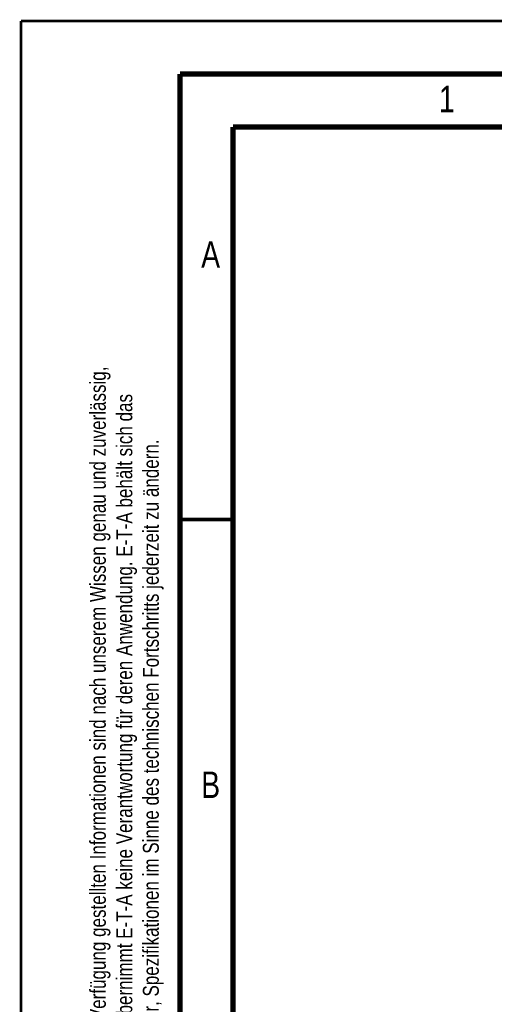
# Model space of a CAD drawing. Extents: x 0 to 420, y 0 to 297.
# Tile 7 of 21: x 0 to 45, y 204 to 297. Entities that reach past the tile are written whole.
import ezdxf

# ---------------------------------------------------------------- set-up
doc = ezdxf.new("R2010")
doc.units = 0
doc.header["$LTSCALE"] = 23.1
doc.layers.add('T-REX12D-TA1-1XX_DXF_FORMAT', color=7, linetype='CONTINUOUS')
doc.styles.get("Standard").update_dxf_attribs({"font": 'txt', "width": 0.8})

msp = doc.modelspace()

# ---------------------------------------------------------------- linework, layer by layer
at = {"layer": 'T-REX12D-TA1-1XX_DXF_FORMAT', "color": 9, "linetype": 'CONTINUOUS', "const_width": 0.25}
for points in [[(0, 0), (0, 297)], [(0, 297), (420, 297)]]:
    msp.add_lwpolyline(points, dxfattribs=at)
at = {"layer": 'T-REX12D-TA1-1XX_DXF_FORMAT', "color": 7, "linetype": 'CONTINUOUS'}
for points, const_width in [([(15, 292), (15, 8)], 0.5), ([(415, 292), (15, 292)], 0.5), ([(20, 287), (20, 13)], 0.5), ([(410, 287), (20, 287)], 0.5), ([(15, 250), (20, 250)], 0.35)]:
    msp.add_lwpolyline(points, dxfattribs=dict(at, const_width=const_width))

# ---------------------------------------------------------------- texts
at = {"layer": 'T-REX12D-TA1-1XX_DXF_FORMAT', "color": 5, "linetype": 'CONTINUOUS', "char_height": 2.5, "attachment_point": 1}
for s, insert, width in [('1', (39.4276, 290.8879), 2.142857), ('A', (17, 276.2288), 3.214286), ('B', (17, 226.2288), 2.946429)]:
    msp.add_mtext(s, dxfattribs=dict(at, insert=insert, width=width))
at = {"layer": 'T-REX12D-TA1-1XX_DXF_FORMAT', "color": 9, "linetype": 'CONTINUOUS', "insert": (6.5, 197.25), "char_height": 1.5, "width": 142.875, "attachment_point": 1, "rotation": 90}
msp.add_mtext('Die zur Verfügung gestellten Informationen sind nach unserem Wissen genau und zuverlässig,\\Pjedoch übernimmt E-T-A keine Verantwortung für deren Anwendung. E-T-A behält sich das\\PRecht vor, Spezifikationen im Sinne des technischen Fortschritts jederzeit zu ändern.', dxfattribs=at)

doc.saveas('drawing.dxf')
